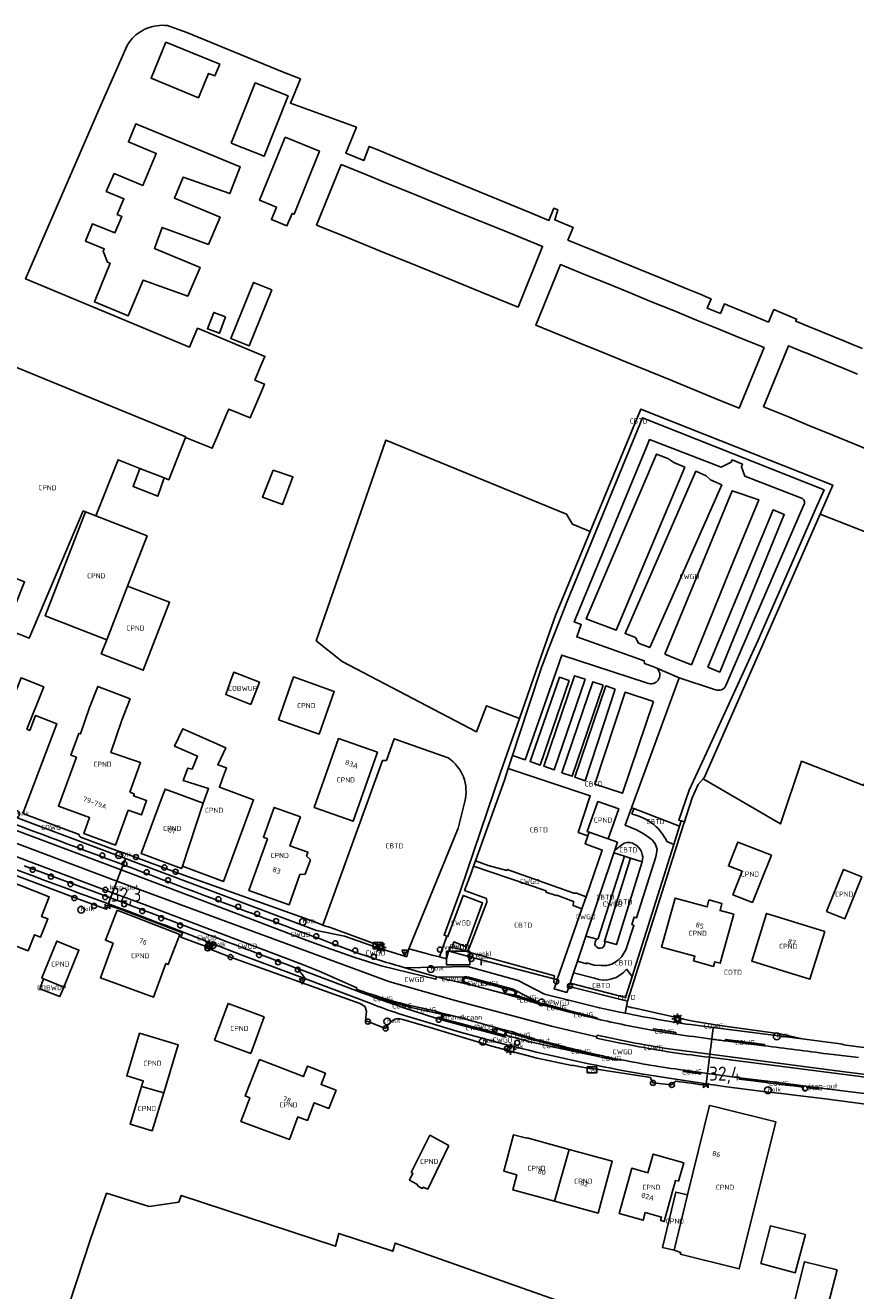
# Model space of a CAD drawing. Header units: metres. Extents: x 159597 to 163409, y 443622 to 446014.
# Tile 54 of 68: x 162499 to 162648, y 443943 to 444169. Entities that reach past the tile are written whole.
import ezdxf
from ezdxf.enums import TextEntityAlignment as Align

# ---------------------------------------------------------------- set-up
doc = ezdxf.new("R2010")
doc.units = ezdxf.units.M
doc.header["$LTSCALE"] = 4
doc.layers.get('0').update_dxf_attribs({"linetype": 'CONTINUOUS'})
for name, color, linetype in [('CBTD', 7, 'CONTINUOUS'), ('COBWUP', 7, 'CONTINUOUS'), ('COTD', 7, 'CONTINUOUS'), ('COWG', 7, 'CONTINUOUS'), ('CPND', 7, 'CONTINUOUS'), ('CWGD', 7, 'CONTINUOUS'), ('CWGI', 7, 'CONTINUOUS'), ('G_BTD', 3, 'CONTINUOUS'), ('G_OBWUP', 10, 'ByLayer'), ('G_OTD', 32, 'CONTINUOUS'), ('G_OWG', 6, 'CONTINUOUS'), ('G_PND', 1, 'CONTINUOUS'), ('G_WGD', 7, 'CONTINUOUS'), ('G_WGI', 1, 'CONTINUOUS'), ('LSHD', 3, 'CONTINUOUS'), ('NAR', 7, 'CONTINUOUS'), ('PPALHM', 10, 'CONTINUOUS')]:
    doc.layers.add(name, color=color, linetype=linetype)
for name, color, linetype, true_color in [('PBAK', 7, 'CONTINUOUS', 0xbd2877), ('PBRD', 7, 'CONTINUOUS', 0xbd2877), ('PKST', 7, 'CONTINUOUS', 0xbd2877), ('PPAL', 7, 'CONTINUOUS', 0xbd2877), ('PPUT', 7, 'CONTINUOUS', 0xbd2877), ('PSTM', 7, 'CONTINUOUS', 0xde7233)]:
    doc.layers.add(name, color=color, linetype=linetype, true_color=true_color)
doc.styles.add('ISO', font='ISO')
doc.styles.get("Standard").update_dxf_attribs({"font": 'ISO'})

# ---------------------------------------------------------------- blocks, each defined once
blk = doc.blocks.new('lichtmast')
at = {"color": 0}
for p, q in [((-0.6, 0), (-1, 0)), ((-0.71, 0.71), (-0.42, 0.42)), ((0, 0.6), (0, 1)), ((0.42, 0.42), (0.71, 0.71)), ((0.6, 0), (1, 0)), ((-0.42, -0.42), (-0.71, -0.71)), ((0, -0.6), (0, -1)), ((0.42, -0.42), (0.71, -0.71))]:
    blk.add_line(p, q, dxfattribs=at)
blk.add_circle((0, 0), 0.6, dxfattribs=at)
blk = doc.blocks.new('verkeersbord')
at = {"color": 0}
for p, q in [((0.5, 0.32), (-0.5, 0.32)), ((-0.5, 0.32), (0, -0.6)), ((0, -0.6), (0.5, 0.32))]:
    blk.add_line(p, q, dxfattribs=at)
blk = doc.blocks.new('verkeersteller')
at = {"color": 0}
blk.add_circle((0, 0), 0.45, dxfattribs=at)
blk = doc.blocks.new('strooikist')
at = {"color": 0}
blk.add_circle((0, 0), 0.45, dxfattribs=at)
at = {"color": 0, "style": 'ISO'}
blk.add_attdef('STROOIKIST', (0.7, 0), '', height=0.9, dxfattribs=at)
blk = doc.blocks.new('abri')
at = {"color": 0}
for p, q in [((-2.1, 1.2), (2.1, 1.2)), ((-2.1, -1.2), (-2.1, 1.2)), ((2.1, 1.2), (2.1, -1.2)), ((2.1, -1.2), (-2.1, -1.2))]:
    blk.add_line(p, q, dxfattribs=at)
at = {"color": 0, "linetype": 'Continuous', "style": 'ISO', "flags": 2}
blk.add_attdef('ABRI', text='', height=0.8, dxfattribs=at).set_placement((0, 0), align=Align.MIDDLE_CENTER)
blk = doc.blocks.new('verkeersbord-pl')
at = {"linetype": 'Continuous'}
blk.add_circle((0, 0), 0.03, dxfattribs=at)
blk = doc.blocks.new('verklikker')
at = {"color": 0}
blk.add_circle((0, 0), 0.45, dxfattribs=at)
at = {"color": 0, "style": 'ISO'}
blk.add_attdef('VERKLIKKER', (0.7, 0), '', height=0.9, dxfattribs=at)
blk = doc.blocks.new('klok')
at = {"color": 0}
blk.add_circle((0, 0), 0.45, dxfattribs=at)
at = {"style": 'ISO'}
blk.add_attdef('KLOK', (0.7, 0), '', height=0.9, dxfattribs=at)
blk = doc.blocks.new('kolk')
at = {"color": 0}
blk.add_circle((0, 0), 0.6, dxfattribs=at)
at = {"color": 0, "linetype": 'Continuous', "style": 'ISO'}
blk.add_attdef('KOLK', (-0.04, -0.26), '', height=0.8, dxfattribs=at)
blk = doc.blocks.new('haltepaal')
at = {"linetype": 'ByBlock', "lineweight": -2}
h = blk.add_hatch(color=0, dxfattribs=at)
h.dxf.hatch_style = 1
h.paths.add_polyline_path([(0.15, 0.45), (0.45, 0.45), (0.45, 0.8), (-0.15, 0.8), (-0.15, -0.1), (0, -0.1, -0.414214), (-0.1, 0, -1), (0.1, 0, -0.414214), (0, -0.1), (0.15, -0.1)])
h.paths.add_polyline_path([(0.15, 0.5), (0.15, 0.75), (0.4, 0.75), (0.4, 0.5)], flags=16)
at = {"linetype": 'ByBlock', "lineweight": -2, "true_color": 0x681648}
h = blk.add_hatch(color=219, dxfattribs=at)
h.dxf.hatch_style = 1
h.paths.add_polyline_path([(0.1, 0, 1), (-0.1, 0, 1)])
at = {"color": 0, "linetype": 'ByBlock', "lineweight": -2}
blk.add_attdef('HALTEPAAL', (0.5, 0.35), '', height=0.5, dxfattribs=at)
blk = doc.blocks.new('brandkraan')
at = {"color": 0}
blk.add_circle((0, 0), 0.45, dxfattribs=at)
at = {"color": 0, "style": 'ISO'}
blk.add_attdef('BRANDKRAAN', (0.7, 0), '', height=0.9, dxfattribs=at)
blk = doc.blocks.new('schk-cai')
at = {"color": 0}
for p, q in [((0.86, 0.56), (-0.86, 0.56)), ((-0.86, 0.56), (-0.86, -0.56)), ((0.86, -0.56), (0.86, 0.56)), ((-0.86, -0.56), (0.86, -0.56))]:
    blk.add_line(p, q, dxfattribs=at)
at = {"color": 0, "linetype": 'Continuous', "style": 'ISO'}
blk.add_attdef('CAI', text='', height=0.8, dxfattribs=at).set_placement((-0.02, -0.03), align=Align.MIDDLE_CENTER)
blk = doc.blocks.new('kilometerpaal')
at = {"color": 0}
for p, q in [((-0.44, 0.44), (0.44, -0.44)), ((-0.44, -0.44), (-0.44, 0.44)), ((0.44, 0.44), (-0.44, -0.44)), ((0.44, -0.44), (0.44, 0.44))]:
    blk.add_line(p, q, dxfattribs=at)
at = {"color": 0, "style": 'ISO'}
blk.add_attdef('KILOMETERPAAL', (0.59, 0.87), '', height=2.5, dxfattribs=at)

msp = doc.modelspace()

# ---------------------------------------------------------------- linework, layer by layer
at = {"layer": 'G_BTD', "linetype": 'Continuous', "transparency": 33554687}
for points in [[(162586.342, 444038.473), (162589.204, 444047.147), (162591.557, 444054.36), (162591.654, 444054.656), (162592.705, 444057.333), (162593.122, 444058.396), (162596.17, 444066.157), (162607.757, 444094.401), (162609.555, 444098.783), (162641.981, 444085.895), (162640.461, 444082.432), (162637.368, 444075.382), (162630.146, 444058.924), (162620.994, 444038.927), (162617.908, 444032.261), (162616.024, 444026.906), (162616.434, 444026.77)], [(162641.298, 444081.575), (162620.627, 444034.615), (162620.351, 444034.278)], [(162600.179, 444078.443), (162593.994, 444063.479), (162591.437, 444056.199), (162587.561, 444045.087)], [(162610.692, 444051.295), (162610.24, 444051.443), (162595.149, 444056.373), (162595.117, 444056.384), (162594.101, 444053.472), (162588.591, 444037.687), (162586.342, 444038.473)], [(162596.424, 444051.865), (162591.289, 444036.743), (162589.456, 444037.384), (162594.691, 444052.427), (162596.424, 444051.865)], [(162599.292, 444052.09), (162593.785, 444035.869), (162591.893, 444036.531), (162597.386, 444052.71), (162599.292, 444052.09)], [(162616.082, 444052.347), (162607.579, 444029.131)], [(162602.533, 444051.036), (162597.001, 444034.744), (162595.16, 444035.388), (162600.678, 444051.639), (162602.533, 444051.036)], [(162604.688, 444050.335), (162599.277, 444033.948), (162597.434, 444034.592), (162602.969, 444050.894), (162604.688, 444050.335)], [(162611.502, 444048.088), (162605.944, 444031.717), (162601.02, 444033.364), (162606.434, 444049.759), (162611.502, 444048.088)], [(162586.342, 444038.473), (162585.563, 444036.112)], [(162579.705, 444019.633), (162584.884, 444034.053), (162585.563, 444036.112)], [(162599.762, 444024.1), (162598.076, 444024.722), (162600.198, 444031.231), (162585.563, 444036.112)], [(162597.928, 444001.735), (162599.526, 444001.264), (162599.542, 444001.404), (162600.915, 444000.983), (162602.148, 444000.92), (162603.177, 444000.952), (162604.067, 444001.201), (162605.19, 444001.92), (162605.877, 444002.575), (162606.564, 444003.746), (162608.013, 444008.117), (162607.639, 444008.258), (162608.044, 444009.584), (162608.497, 444009.444), (162611.932, 444020.364), (162612.135, 444021.644), (162611.869, 444022.565), (162611.323, 444023.314), (162610.387, 444024.048), (162609.529, 444024.61), (162608.452, 444025.172), (162606.429, 444025.991), (162607.579, 444029.131)], [(162607.579, 444029.131), (162608.003, 444028.975)], [(162608.003, 444028.975), (162607.628, 444027.992)], [(162616.134, 444025.815), (162608.003, 444028.975)], [(162616.134, 444025.815), (162615.112, 444022.567)], [(162616.434, 444026.77), (162616.134, 444025.815)], [(162617.02, 444026.613), (162616.434, 444026.77)], [(162604.581, 444021.567), (162606.291, 444022.808)], [(162615.112, 444022.567), (162607.697, 443998.987)], [(162613.901, 444023.09), (162615.112, 444022.567)], [(162604.419, 444021.083), (162606.354, 444020.456)], [(162609.475, 444019.444), (162607.405, 444020.115)], [(162593.697, 443998.588), (162593.811, 443999.078), (162578.253, 444003.387), (162578.271, 444003.511), (162578.552, 444004.057), (162581.704, 444012.284), (162581.657, 444012.893), (162577.756, 444014.36), (162578.913, 444017.428), (162579.37, 444018.7)], [(162609.428, 444019.295), (162604.896, 444004.672), (162602.741, 444005.28)], [(162599.431, 444006.213), (162601.431, 444005.649)], [(162606.665, 444000.294), (162607.697, 443998.987)], [(162596.602, 443997.781), (162606.522, 443995.25), (162607.697, 443998.987)], [(162597.232, 443999.659), (162600.969, 443998.655)]]:
    msp.add_lwpolyline(points, dxfattribs=at)
for points in [[(162612.087, 444054.074, -0.7811043), (162610.692, 444051.295)], [(162607.628, 444027.992, -0.1115827), (162611.576, 444026.119)], [(162611.576, 444026.119, -0.1043813), (162613.901, 444023.09)], [(162606.291, 444022.808, -0.2560508), (162608.195, 444022.574)], [(162608.195, 444022.574, -0.3439911), (162609.475, 444019.444)], [(162609.475, 444019.444, -0.0118836), (162609.428, 444019.295)], [(162600.969, 443998.655, 0.3265575), (162606.665, 444000.294)]]:
    msp.add_lwpolyline(points, format="xyb", dxfattribs=at)
at = {"layer": 'G_OBWUP', "transparency": 33554687}
for points in [[(162539.545, 444047.584), (162541.151, 444051.566), (162536.524, 444053.338), (162535.948, 444051.751), (162535.081, 444049.364), (162539.545, 444047.584)], [(162502.551, 443998.578), (162501.864, 443996.773)], [(162501.864, 443996.773), (162505.471, 443995.4), (162506.166, 443997.097)]]:
    msp.add_lwpolyline(points, dxfattribs=at)
at = {"layer": 'G_OTD', "linetype": 'Continuous', "transparency": 33554687}
for points in [[(162520.934, 444168.316, 0.1226307), (162518.111, 444166.206)], [(162524.702, 444168.828, 0.1321773), (162520.934, 444168.316)], [(162577.792, 444030.246, 0.3186578), (162574.812, 444038.039)]]:
    msp.add_lwpolyline(points, format="xyb", dxfattribs=at)
for points in [[(162648.827, 444111.166), (162647.067, 444111.887), (162645.516, 444112.523), (162641.715, 444114.08), (162640.871, 444114.426), (162639.797, 444114.866), (162636.924, 444116.044), (162637.074, 444116.411), (162632.975, 444118.115), (162632.057, 444115.869), (162628.667, 444117.262), (162624.738, 444118.876), (162624.177, 444119.107), (162623.45, 444117.422), (162621.106, 444118.346), (162621.8, 444120.01), (162620.929, 444120.393), (162620.126, 444120.745), (162617.784, 444121.684), (162616.742, 444122.112), (162612.883, 444123.696), (162608.758, 444125.389), (162604.83, 444127.002), (162600.901, 444128.615), (162596.224, 444130.535), (162597.139, 444132.776), (162593.861, 444134.116), (162594.406, 444135.924), (162593.716, 444136.209), (162592.828, 444134.048), (162589.72, 444135.326), (162585.776, 444136.948), (162581.736, 444138.609), (162577.797, 444140.228), (162573.753, 444141.89), (162573.017, 444142.193), (162571.114, 444142.975), (162569.981, 444143.441), (162565.971, 444145.09), (162561.945, 444146.745), (162560.711, 444147.252), (162559.748, 444144.732), (162556.551, 444146.042), (162558.446, 444150.702), (162546.651, 444154.979), (162548.421, 444159.321), (162545.239, 444160.597), (162528.131, 444167.589), (162525.824, 444168.453), (162524.702, 444168.828)], [(162518.111, 444166.206), (162517.773, 444165.76), (162517.471, 444165.289), (162512.757, 444154.636), (162507.742, 444142.967), (162499.299, 444123.613), (162527.913, 444111.7), (162528.63, 444111.401), (162529.42, 444113.255), (162530.069, 444114.776), (162542.09, 444109.748), (162541.446, 444108.226), (162540.301, 444105.518), (162542.004, 444104.805), (162541.218, 444102.928), (162539.467, 444098.749), (162535.616, 444100.336), (162535.28, 444099.533), (162533.445, 444095.152), (162532.68, 444093.325), (162527.906, 444095.288)], [(162534.01, 444161.935), (162533.153, 444159.841), (162532.037, 444160.298), (162530.253, 444155.94), (162521.749, 444159.422), (162524.39, 444165.873), (162534.01, 444161.935)], [(162536.084, 444147.806), (162540.354, 444158.597), (162546.214, 444156.278), (162541.944, 444145.487), (162536.084, 444147.806)], [(162532.028, 444129.758), (162523.729, 444132.799), (162522.344, 444129.045), (162530.519, 444125.641), (162528.31, 444120.5), (162520.318, 444123.353), (162517.664, 444116.987), (162511.656, 444119.492), (162512.793, 444122.274), (162512.758, 444122.298), (162514.443, 444126.392), (162513.998, 444126.581), (162513.187, 444128.53), (162513.345, 444128.968), (162510.063, 444130.319), (162511.292, 444133.444), (162515.283, 444131.79), (162516.527, 444134.737), (162515.696, 444135.088), (162516.887, 444137.912), (162513.738, 444139.207), (162515.16, 444142.408), (162520.287, 444140.281), (162522.671, 444146.019), (162517.695, 444148.065), (162519.017, 444151.28), (162537.683, 444143.605), (162535.824, 444138.818), (162527.463, 444141.78), (162525.943, 444137.986), (162534.079, 444134.63), (162532.028, 444129.758)], [(162545.679, 444148.911), (162551.838, 444146.425), (162547.286, 444135.145), (162546.932, 444135.288), (162546.028, 444133.064), (162543.244, 444134.195), (162544.146, 444136.413), (162541.126, 444137.632), (162545.679, 444148.911)], [(162551.327, 444133.2), (162555.72, 444144), (162560.103, 444142.217), (162564.135, 444140.577), (162568.152, 444138.943), (162571.929, 444137.407), (162575.979, 444135.759), (162579.924, 444134.155), (162583.97, 444132.509), (162587.921, 444130.902), (162591.704, 444129.363), (162587.311, 444118.563), (162583.498, 444120.114), (162579.579, 444121.708), (162575.517, 444123.36), (162571.593, 444124.957), (162567.531, 444126.609), (162563.746, 444128.148), (162559.708, 444129.791), (162555.668, 444131.434), (162551.327, 444133.2)], [(162607.036, 444121.193), (162611.148, 444119.515), (162615.051, 444117.921), (162619.208, 444116.224), (162623.037, 444114.661), (162626.955, 444113.062), (162631.249, 444111.309), (162626.837, 444100.502), (162622.549, 444102.252), (162618.668, 444103.837), (162614.755, 444105.434), (162610.681, 444107.097), (162606.673, 444108.733), (162602.625, 444110.386), (162598.669, 444112.001), (162594.705, 444113.619), (162590.477, 444115.345), (162594.889, 444126.152), (162599.169, 444124.405), (162603.104, 444122.799), (162607.036, 444121.193)], [(162543.315, 444121.623), (162539.287, 444111.639), (162536, 444112.965), (162540.028, 444122.949), (162543.315, 444121.623)], [(162535.072, 444116.792), (162533.963, 444113.882), (162531.83, 444114.695), (162532.939, 444117.605), (162535.072, 444116.792)], [(162651.437, 444092.43), (162647.446, 444094.066), (162643.543, 444095.667), (162639.266, 444097.421), (162635.594, 444098.927), (162631.175, 444100.739), (162635.645, 444111.639), (162638.053, 444110.651), (162639.205, 444110.179), (162640.006, 444109.85), (162643.771, 444108.306), (162645.413, 444107.633), (162647.137, 444106.926), (162647.946, 444106.594)], [(162600.179, 444078.443), (162609.225, 444100.326), (162643.569, 444086.735), (162641.298, 444081.575)], [(162600.179, 444078.443), (162597.045, 444079.772), (162595.987, 444081.541), (162563.681, 444094.784), (162551.25, 444058.943), (162555.892, 444055.255), (162579.893, 444042.702), (162581.668, 444047.346), (162587.561, 444045.087)], [(162524.099, 444088.035), (162522.936, 444084.773), (162518.539, 444086.482), (162519.752, 444089.752)], [(162543.58, 444089.438), (162547.084, 444088.233), (162545.207, 444083.281), (162541.669, 444084.594), (162543.58, 444089.438)], [(162641.298, 444081.575), (162664.782, 444072.323), (162667.279, 444078.426), (162670.817, 444077.037), (162697.845, 444059.933), (162693.089, 444045.652)], [(162574.572, 444006.18), (162574.1, 444006.343), (162577.018, 444014.351), (162584.183, 444035.402), (162587.561, 444045.087)], [(162663.39, 444024.757), (162668.453, 444039.575), (162658.63, 444042.953), (162656.356, 444036.338), (162650.737, 444037.699), (162649.06, 444033.112), (162637.951, 444037.437), (162634.18, 444026.227), (162620.351, 444034.278)], [(162552.411, 444008.158), (162563.097, 444037.575), (162563.807, 444037.575), (162565.2, 444041.454), (162574.812, 444038.039)], [(162620.351, 444034.278), (162619.507, 444033.249), (162618.388, 444030.873), (162617.35, 444027.567), (162617.02, 444026.613)], [(162567.799, 444003.953), (162576.608, 444025.486), (162577.792, 444030.246)], [(162616.859, 444026.146), (162606.889, 443994.591)], [(162617.02, 444026.613), (162616.859, 444026.146)], [(162500.607, 443920.659), (162510.922, 443952.046), (162513.799, 443960.275), (162521.399, 443957.927), (162526.713, 443958.672), (162527.131, 443959.872), (162554.693, 443950.812), (162555.266, 443953.092), (162564.936, 443949.902), (162565.367, 443951.366), (162605.152, 443937.32)], [(162638.662, 443952.89), (162636.828, 443946.061), (162630.682, 443947.737), (162632.433, 443954.421), (162638.662, 443952.89)], [(162636.468, 443939.983), (162638.506, 443948.023), (162644.291, 443946.556), (162642.257, 443938.533), (162636.468, 443939.983)]]:
    msp.add_lwpolyline(points, dxfattribs=at)
at = {"layer": 'G_OWG', "linetype": 'Continuous', "transparency": 33554687}
for points in [[(162498.831, 444028.075), (162508.921, 444024.339)], [(162552.411, 444008.158), (162550.83, 444008.787), (162526.105, 444017.611), (162518.925, 444020.276), (162516.799, 444021.05), (162516.102, 444021.307), (162515.371, 444021.563), (162509.118, 444023.896)], [(162494.58, 444018.164), (162508.222, 444013.041), (162511.789, 444011.717), (162513.777, 444011.001), (162514.014, 444011.723), (162516.101, 444011.049), (162527.347, 444006.775), (162527.04, 444006.035), (162531.886, 444004.209)], [(162561.929, 444004.198), (162562.017, 444004.683), (162553.794, 444007.731), (162552.52, 444008.115), (162552.411, 444008.158)], [(162531.886, 444004.209), (162531.809, 444004.015), (162535.946, 444002.441)], [(162535.946, 444002.441), (162559.243, 443994.126), (162559.993, 443993.539), (162560.241, 443992.748), (162560.083, 443991.06), (162560.489, 443990.931), (162563.656, 443989.718), (162563.864, 443990.059), (162564.105, 443990.378), (162564.377, 443990.671), (162564.677, 443990.936), (162565.001, 443991.169), (162565.347, 443991.369), (162565.622, 443991.405), (162565.899, 443991.415), (162566.038, 443991.411), (162566.176, 443991.4), (162566.45, 443991.359), (162566.719, 443991.293), (162571.594, 443989.847), (162582.633, 443986.56), (162590.714, 443984.384)], [(162586.877, 443995.348), (162586.967, 443995.571), (162590.782, 443994.383), (162591.244, 443994.243)], [(162567.929, 443993.532), (162568.023, 443993.786)], [(162573.795, 443992.179), (162567.929, 443993.532)], [(162591.751, 443994.141), (162591.702, 443993.913)], [(162606.66, 443993.669), (162607.528, 443993.472), (162608.453, 443993.262), (162610.334, 443992.835), (162618.24, 443991.058), (162622.933, 443990.294), (162634.144, 443988.734), (162638.084, 443987.819)], [(162596.514, 443992.593), (162596.585, 443992.857)], [(162585.371, 443989.349), (162585.349, 443989.065), (162587.281, 443988.486), (162590.136, 443987.637)], [(162590.136, 443987.637), (162590.271, 443987.6)], [(162590.271, 443987.6), (162594.151, 443986.581)], [(162594.151, 443986.581), (162594.196, 443986.81)], [(162594.151, 443986.581), (162596.835, 443985.876), (162601.904, 443984.672), (162601.897, 443984.61)], [(162590.714, 443984.384), (162596.936, 443983.08), (162596.963, 443983.17)], [(162602.994, 443984.657), (162602.947, 443984.414)], [(162621.503, 443984.551), (162621.571, 443985.083)], [(162596.963, 443983.17), (162600.337, 443982.508), (162600.443, 443982.56), (162600.901, 443982.504), (162610.231, 443981.052), (162610.968, 443980.951), (162611.047, 443980.778), (162611.414, 443979.972), (162614.709, 443979.609), (162614.73, 443979.607), (162615.513, 443980.264)], [(162621.077, 443979.519), (162621.141, 443979.776)]]:
    msp.add_lwpolyline(points, dxfattribs=at)
for points in [[(162509.118, 444023.896, -0.3130894), (162508.921, 444024.339)], [(162567.929, 443993.532, -0.0175872), (162559.244, 443996.139)], [(162615.513, 443980.264, -0.0059211), (162621.077, 443979.519)]]:
    msp.add_lwpolyline(points, format="xyb", dxfattribs=at)
at = {"layer": 'G_PND', "linetype": 'Continuous', "transparency": 33554687}
for points in [[(162493.198, 444109.629), (162517.074, 444099.846), (162527.943, 444095.381), (162527.906, 444095.288)], [(162527.906, 444095.288), (162524.896, 444087.721), (162524.099, 444088.035)], [(162519.752, 444089.752), (162515.871, 444091.285), (162511.902, 444081.258)], [(162524.099, 444088.035), (162519.752, 444089.752)], [(162497.678, 444070.061), (162499.16, 444069.458), (162495.808, 444061.062), (162499.998, 444059.39), (162503.5, 444067.694), (162509.597, 444082.153), (162510.057, 444081.974)], [(162513.841, 444059.147), (162502.854, 444063.41), (162510.057, 444081.974)], [(162511.902, 444081.258), (162510.057, 444081.974)], [(162511.902, 444081.258), (162521.044, 444077.711), (162517.56, 444068.731)], [(162517.56, 444068.731), (162525.065, 444065.818), (162520.362, 444053.699), (162512.857, 444056.611), (162513.841, 444059.147)], [(162517.56, 444068.731), (162513.841, 444059.147)], [(162498.831, 444028.075), (162504.923, 444044.139), (162501.088, 444045.593), (162500.083, 444042.942), (162499.559, 444043.141), (162502.591, 444050.713), (162498.539, 444052.341), (162495.518, 444044.672), (162490.29, 444031.4)], [(162544.507, 444044.85), (162551.759, 444042.28), (162554.463, 444049.91), (162547.21, 444052.48), (162544.507, 444044.85)], [(162517.943, 444031.901), (162519.836, 444037.204), (162514.572, 444038.974), (162516.526, 444044.781), (162517.999, 444048.574), (162512.236, 444050.812), (162510.763, 444047.019), (162509.118, 444042.307), (162508.839, 444042.39), (162507.421, 444038.5), (162508.41, 444038.136), (162505.205, 444029.42), (162510.76, 444027.378), (162509.72, 444024.547), (162515.393, 444022.463), (162517.676, 444028.67), (162520.07, 444027.848), (162520.955, 444030.425), (162518.617, 444031.228), (162518.755, 444031.602), (162517.943, 444031.901)], [(162527.362, 444018.679), (162534.672, 444015.979), (162540.051, 444030.539), (162533.947, 444032.794), (162534.515, 444034.332), (162535.227, 444036.259), (162533.697, 444036.784), (162535.088, 444039.815), (162527.424, 444043.23), (162525.961, 444040.104), (162530.023, 444038.32), (162529.078, 444036.011), (162528.29, 444036.202), (162527.49, 444033.972), (162532.028, 444032.547), (162531.069, 444029.949)], [(162562.175, 444039.048), (162557.833, 444026.717), (162550.904, 444029.157), (162555.246, 444041.488), (162562.175, 444039.048)], [(162531.069, 444029.949), (162526.709, 444031.548), (162524.247, 444032.451), (162523.562, 444030.598), (162519.986, 444020.925), (162527.206, 444018.256), (162527.362, 444018.679)], [(162527.362, 444018.679), (162531.069, 444029.949)], [(162548.417, 444027.491), (162546.563, 444022.328), (162549.781, 444021.172), (162549.524, 444020.458), (162550.207, 444019.817), (162549.28, 444017.238), (162548.349, 444017.188), (162546.408, 444011.787), (162539.239, 444014.363), (162542.55, 444023.582), (162541.81, 444023.848), (162543.723, 444029.176), (162548.417, 444027.491)], [(162603.398, 444023.565), (162605.299, 444028.951), (162601.584, 444030.262), (162599.683, 444024.876), (162599.989, 444024.768)], [(162632.572, 444020.684), (162626.565, 444022.983), (162624.904, 444018.748), (162627.34, 444017.797), (162625.662, 444013.586), (162629.188, 444012.217), (162630.725, 444016.061)], [(162632.572, 444020.684), (162630.725, 444016.061)], [(162642.397, 444010.601), (162645.672, 444009.271), (162648.723, 444016.783), (162645.447, 444018.111), (162642.397, 444010.601)], [(162496.266, 444004.952), (162494.995, 444001.709), (162490.811, 444003.349), (162491.2, 444004.34), (162495.867, 444016.245), (162503.573, 444013.222), (162502.203, 444009.727), (162503.334, 444009.277), (162502.015, 444006.011), (162500.918, 444006.447), (162499.79, 444003.571), (162496.266, 444004.952)], [(162621.387, 444012.668), (162621.105, 444011.396), (162615.364, 444012.981), (162612.951, 444004.244), (162618.898, 444002.602), (162618.664, 444001.754), (162622.211, 444000.774), (162622.446, 444001.622), (162623.432, 444001.35), (162625.845, 444010.087), (162623.394, 444010.764), (162623.72, 444011.996), (162621.387, 444012.668)], [(162515.685, 444010.836), (162526.897, 444006.507), (162524.814, 444001.115), (162524.38, 444001.283), (162522.187, 443995.272), (162512.697, 443998.735), (162514.959, 444004.933), (162513.607, 444005.455), (162515.685, 444010.836)], [(162642.098, 444007.047), (162631.682, 444010.257), (162629.047, 444001.706), (162634.583, 444000), (162639.463, 443998.496), (162642.098, 444007.047)], [(162502.551, 443998.578), (162502.213, 443998.717), (162504.913, 444005.306), (162508.866, 444003.686), (162506.166, 443997.097)], [(162502.551, 443998.578), (162506.166, 443997.097)], [(162541.971, 443991.798), (162535.511, 443994.174), (162533.091, 443987.594), (162539.563, 443985.252), (162541.971, 443991.798)], [(162520.064, 443979.362), (162520.353, 443980.322), (162517.394, 443981.214), (162519.695, 443988.85), (162522.654, 443987.958), (162526.602, 443986.786), (162524.009, 443978.217)], [(162541.128, 443984.184), (162548.974, 443981.116), (162549.696, 443982.963), (162552.893, 443981.713), (162552.113, 443979.718), (162554.792, 443978.671), (162553.519, 443975.414), (162550.917, 443976.431), (162549.685, 443973.28), (162547.988, 443973.907), (162546.5, 443969.874), (162537.806, 443973.083), (162538.477, 443974.901), (162539.368, 443977.315), (162538.541, 443977.642), (162541.128, 443984.184)], [(162520.064, 443979.362), (162518.023, 443972.59), (162521.959, 443971.442), (162524.009, 443978.217)], [(162520.064, 443979.362), (162524.009, 443978.217)], [(162615.194, 443950.081), (162616.378, 443949.703), (162616.299, 443949.385), (162626.826, 443946.761), (162633.364, 443972.996), (162622.837, 443975.621), (162621.5, 443975.954), (162617.553, 443959.98)], [(162574.957, 443968.774), (162571.58, 443970.636), (162568.219, 443963.981), (162568.494, 443963.847), (162567.921, 443962.594), (162569.251, 443961.892), (162569.536, 443961.487), (162570.187, 443961.119), (162570.387, 443961.336), (162571.17, 443960.975), (162574.155, 443967.18), (162574.957, 443968.774)], [(162593.809, 443958.843), (162586.349, 443960.873), (162587.082, 443963.567), (162584.744, 443964.203), (162586.516, 443970.721), (162588.881, 443970.078), (162588.909, 443970.181), (162596.461, 443968.094)], [(162593.809, 443958.843), (162596.461, 443968.094)], [(162593.809, 443958.843), (162601.614, 443956.719), (162604.132, 443965.974), (162596.461, 443968.094)], [(162615.999, 443962.415), (162615.445, 443962.569), (162613.395, 443955.204), (162612.774, 443955.377), (162612.946, 443955.997), (162610.036, 443956.81), (162609.655, 443955.447), (162605.372, 443956.644), (162607.63, 443964.732), (162610.517, 443963.93), (162611.433, 443967.219), (162614.607, 443966.337), (162616.91, 443965.697), (162615.999, 443962.415)], [(162615.194, 443950.081), (162613.11, 443950.577), (162615.469, 443960.477), (162617.553, 443959.98)], [(162615.194, 443950.081), (162617.553, 443959.98)]]:
    msp.add_lwpolyline(points, dxfattribs=at)
at = {"layer": 'G_WGD', "linetype": 'Continuous', "transparency": 33554687}
for points in [[(162637.943, 444084.423), (162627.798, 444088.341), (162627.223, 444090.02), (162627.394, 444090.504), (162625.537, 444091.253), (162625.366, 444090.847), (162623.591, 444089.966), (162610.814, 444094.902), (162610.189, 444093.389), (162597.345, 444062.319), (162598.607, 444061.835), (162597.796, 444059.649), (162609.843, 444055.387), (162609.889, 444054.888), (162611.206, 444054.4), (162612.087, 444054.074)], [(162617.088, 444089.94), (162604.844, 444060.835), (162602.787, 444061.624), (162601.52, 444062.11), (162599.476, 444062.895), (162612.048, 444092.306), (162614.088, 444091.488), (162615.11, 444090.777), (162617.088, 444089.94)], [(162623.731, 444086.789), (162610.84, 444057.728), (162608.833, 444058.516), (162608.281, 444059.515), (162606.425, 444060.228), (162619.053, 444089.235), (162620.926, 444088.419)], [(162623.731, 444086.789), (162621.688, 444087.709), (162620.926, 444088.419)], [(162613.545, 444056.534), (162620.738, 444074.023), (162625.567, 444085.763), (162630.295, 444084.139), (162625.399, 444072.135), (162618.273, 444054.661), (162616.327, 444055.432), (162615.529, 444055.749), (162613.545, 444056.534)], [(162621.19, 444054.256), (162632.897, 444082.364), (162634.853, 444081.51), (162623.331, 444053.358), (162621.19, 444054.256)], [(162624.446, 444050.943), (162635.352, 444076.219), (162638.38, 444083.236)], [(162612.087, 444054.074), (162616.082, 444052.347)], [(162616.082, 444052.347), (162622.562, 444050.21)], [(162517.165, 444020.073), (162501.619, 444025.868), (162470.895, 444037.464), (162445.741, 444046.992), (162446.168, 444048.021)], [(162447.659, 444041.609), (162515.644, 444015.992)], [(162473.51, 444034.127), (162516.403, 444018.029)], [(162471.754, 444030.14), (162514.885, 444013.956)], [(162599.989, 444024.768), (162599.762, 444024.1)], [(162603.398, 444023.565), (162599.989, 444024.768)], [(162599.456, 444013.231), (162602.35, 444021.574), (162599.286, 444022.701), (162599.762, 444024.1)], [(162604.581, 444021.567), (162605.049, 444022.963), (162603.398, 444023.565)], [(162517.165, 444020.073), (162516.748, 444018.954)], [(162517.165, 444020.073), (162518.573, 444019.548), (162551.332, 444007.194), (162556.329, 444006.163), (162561.929, 444004.198)], [(162599.431, 444006.213), (162604.419, 444021.083)], [(162601.431, 444005.649), (162601.61, 444005.763), (162606.354, 444020.456)], [(162602.741, 444005.28), (162607.405, 444020.115)], [(162604.581, 444021.567), (162604.419, 444021.083)], [(162607.405, 444020.115), (162606.354, 444020.456)], [(162515.644, 444015.992), (162516.403, 444018.029)], [(162516.748, 444018.954), (162516.403, 444018.029)], [(162516.403, 444018.029), (162536.561, 444010.432)], [(162516.748, 444018.954), (162518.132, 444018.437)], [(162579.705, 444019.633), (162579.37, 444018.7)], [(162579.37, 444018.7), (162592.313, 444014.292), (162592.298, 444014.057), (162594.123, 444013.433), (162594.233, 444013.48), (162597.244, 444012.387), (162597.135, 444011.653), (162598.708, 444011.076)], [(162579.705, 444019.633), (162581.952, 444018.819), (162585.322, 444017.929), (162585.338, 444018.069), (162597.276, 444013.854), (162597.728, 444013.854), (162599.456, 444013.231)], [(162514.885, 444013.956), (162515.644, 444015.992)], [(162515.644, 444015.992), (162564.241, 443998.1), (162576.048, 443994.722), (162593.5, 443990.059), (162601.385, 443988.231)], [(162514.533, 444013.013), (162514.885, 444013.956)], [(162514.885, 444013.956), (162520.693, 444011.789)], [(162578.122, 444004.263), (162580.946, 444012.162), (162577.48, 444013.455), (162574.79, 444006.101), (162574.572, 444006.18)], [(162514.136, 444011.948), (162514.533, 444013.013)], [(162516.146, 444011.204), (162514.136, 444011.948)], [(162520.693, 444011.789), (162548.777, 444001.112), (162551.757, 443999.95), (162558.5, 443996.931), (162558.446, 443996.714)], [(162594.32, 443998.425), (162598.708, 444011.076)], [(162598.708, 444011.076), (162599.456, 444013.231)], [(162536.561, 444010.432), (162549.627, 444005.423), (162553.083, 444004.135)], [(162573.261, 444002.483), (162574.572, 444006.18)], [(162575.527, 444004.151), (162575.834, 444005.145), (162578.122, 444004.263)], [(162575.527, 444004.151), (162577.891, 444003.645), (162578.122, 444004.263)], [(162597.928, 444001.735), (162599.431, 444006.213)], [(162549.311, 443998.545), (162538.17, 444002.721)], [(162553.083, 444004.135), (162557.963, 444002.441), (162562.885, 444000.875)], [(162567.799, 444003.953), (162567.421, 444002.501), (162561.929, 444004.198)], [(162573.261, 444002.483), (162571.978, 444002.785), (162570.693, 444003.155), (162567.799, 444003.953)], [(162574.968, 444003.506), (162574.908, 444003.522), (162574.537, 444002.122), (162573.261, 444002.483)], [(162574.968, 444003.506), (162575.203, 444004.196), (162575.527, 444004.151)], [(162593.697, 443998.588), (162578.712, 444002.514), (162575.01, 444003.495), (162574.968, 444003.506)], [(162549.311, 443998.545), (162547.971, 444000.363)], [(162558.344, 443996.468), (162548.54, 444000.145), (162547.971, 444000.363)], [(162562.885, 444000.875), (162572.635, 443998.502), (162572.767, 443998.932)], [(162567.128, 444000.547), (162578.342, 444000.748), (162587.325, 443998.296), (162592.047, 443995.833), (162597.109, 443994.565), (162601.842, 443993.376), (162605.218, 443992.68), (162606.435, 443992.453)], [(162567.128, 444000.547), (162572.767, 443998.932)], [(162597.232, 443999.659), (162597.928, 444001.735)], [(162561.162, 443994.077), (162549.311, 443998.545)], [(162573.048, 443998.851), (162572.767, 443998.932)], [(162577.752, 443998.933), (162573.048, 443998.851)], [(162573.048, 443998.851), (162574.14, 443998.539)], [(162577.758, 443997.752), (162577.751, 443997.731), (162574.14, 443998.539)], [(162577.353, 443998.362), (162577.419, 443998.603)], [(162577.919, 443998.936), (162577.752, 443998.933)], [(162577.758, 443997.752), (162578.246, 443997.62), (162578.655, 443997.568)], [(162578.655, 443997.568), (162585.408, 443995.766)], [(162586.451, 443996.7), (162578.698, 443998.817)], [(162594.32, 443998.425), (162593.697, 443998.588)], [(162596.412, 443997.214), (162596.051, 443996.151), (162593.788, 443996.772), (162594.202, 443998.058), (162594.32, 443998.425)], [(162596.412, 443997.214), (162596.602, 443997.781)], [(162596.602, 443997.781), (162597.232, 443999.659)], [(162558.446, 443996.714), (162558.344, 443996.468)], [(162559.244, 443996.139), (162558.344, 443996.468)], [(162586.388, 443995.485), (162585.408, 443995.766)], [(162586.877, 443995.348), (162586.388, 443995.485)], [(162591.244, 443994.243), (162586.645, 443996.6)], [(162586.877, 443995.348), (162587.91, 443995.053), (162590.725, 443994.148), (162591.664, 443993.88)], [(162606.889, 443994.591), (162596.412, 443997.214)], [(162572.598, 443992.781), (162568.023, 443993.786)], [(162591.244, 443994.243), (162591.751, 443994.141)], [(162591.664, 443993.88), (162591.693, 443993.872), (162591.702, 443993.913)], [(162591.702, 443993.913), (162596.514, 443992.593)], [(162591.751, 443994.141), (162596.585, 443992.857)], [(162606.435, 443992.453), (162606.66, 443993.669)], [(162606.66, 443993.669), (162606.889, 443994.591)], [(162583.94, 443987.122), (162576.945, 443989.022), (162567.456, 443991.878), (162565.869, 443992.38)], [(162573.857, 443992.398), (162572.872, 443992.653), (162572.598, 443992.781)], [(162573.594, 443991.697), (162573.633, 443991.914)], [(162574.254, 443992.296), (162573.857, 443992.398)], [(162574.039, 443991.124), (162584.526, 443988.315)], [(162575.219, 443992.056), (162574.254, 443992.296)], [(162583.928, 443989.718), (162576.692, 443991.69), (162575.219, 443992.056)], [(162596.514, 443992.593), (162601.385, 443991.394)], [(162596.585, 443992.857), (162601.428, 443991.627), (162601.385, 443991.394)], [(162584.889, 443989.456), (162583.928, 443989.718)], [(162585.371, 443989.349), (162584.894, 443989.471), (162584.889, 443989.456)], [(162585.076, 443988.48), (162585.17, 443988.615), (162585.234, 443988.842)], [(162585.076, 443988.48), (162589.504, 443987.34), (162595.112, 443986.054), (162601.897, 443984.61)], [(162585.371, 443989.349), (162586.403, 443989.1), (162587.296, 443988.749), (162590.096, 443987.913)], [(162601.444, 443988.487), (162601.385, 443988.231)], [(162611.536, 443989.36), (162611.518, 443989.643), (162615.472, 443988.984), (162615.432, 443988.709)], [(162611.536, 443989.36), (162615.432, 443988.709)], [(162618.137, 443990.39), (162622.188, 443989.868)], [(162622.188, 443989.868), (162621.921, 443987.795)], [(162622.188, 443989.868), (162638.084, 443987.819)], [(162590.189, 443987.899), (162590.096, 443987.913)], [(162590.189, 443987.899), (162590.315, 443987.807)], [(162590.315, 443987.807), (162594.196, 443986.81)], [(162601.385, 443988.231), (162601.326, 443987.975)], [(162621.571, 443985.083), (162621.921, 443987.795)], [(162624.365, 443987.48), (162624.384, 443987.746), (162631.337, 443986.861), (162631.294, 443986.601)], [(162624.365, 443987.48), (162631.294, 443986.601)], [(162638.084, 443987.819), (162645.305, 443986.9), (162645.284, 443986.811), (162645.869, 443986.735), (162655.244, 443985.516), (162666.16, 443984.134), (162672.363, 443983.232), (162672.428, 443983.34), (162684.517, 443981.356), (162693.232, 443979.786), (162704.15, 443977.672), (162716.746, 443974.959), (162718.414, 443974.58)], [(162602.947, 443984.414), (162601.897, 443984.61)], [(162602.947, 443984.414), (162605.003, 443984.013), (162605.054, 443984.235)], [(162602.994, 443984.657), (162605.054, 443984.235)], [(162621.571, 443985.083), (162615.112, 443985.933)], [(162621.503, 443984.551), (162621.132, 443981.672)], [(162621.571, 443985.083), (162643.296, 443982.224), (162652.73, 443981.041)], [(162648.12, 443984.492), (162642.563, 443985.155)], [(162620.892, 443979.814), (162609.652, 443981.515), (162605.267, 443982.317)], [(162619.876, 443981.843), (162619.862, 443981.575), (162616.848, 443982.006), (162616.851, 443982.252)], [(162619.876, 443981.843), (162616.851, 443982.252)], [(162619.876, 443981.843), (162621.132, 443981.672)], [(162620.892, 443979.814), (162621.132, 443981.672)], [(162626.854, 443980.895), (162621.132, 443981.672)], [(162621.141, 443979.776), (162620.892, 443979.814)], [(162621.141, 443979.776), (162622.631, 443979.562), (162624.122, 443979.358), (162631.566, 443978.402), (162634.88, 443978.039), (162636.306, 443977.837), (162642.626, 443977.041), (162649.874, 443976.127), (162652.858, 443975.794), (162664.292, 443974.401)], [(162631.757, 443980.018), (162626.813, 443980.642), (162626.854, 443980.895)], [(162631.789, 443980.277), (162626.854, 443980.895)], [(162631.757, 443980.018), (162631.929, 443980)], [(162631.789, 443980.277), (162631.942, 443980.274)], [(162631.929, 443980), (162635.867, 443979.513)], [(162631.942, 443980.274), (162635.878, 443979.764)], [(162635.867, 443979.513), (162636.039, 443979.49)], [(162635.878, 443979.764), (162636.055, 443979.73)], [(162636.039, 443979.49), (162638.314, 443979.214), (162638.305, 443979.441)], [(162636.055, 443979.73), (162638.305, 443979.441)], [(162638.969, 443979.36), (162638.305, 443979.441)], [(162640.931, 443979.1), (162640.9, 443978.868), (162638.923, 443979.102), (162638.969, 443979.36)], [(162640.931, 443979.1), (162638.969, 443979.36)], [(162640.931, 443979.1), (162660.836, 443976.627)]]:
    msp.add_lwpolyline(points, dxfattribs=at)
for points in [[(162638.38, 444083.236, 0.4801683), (162637.943, 444084.423)], [(162622.562, 444050.21, 0.401148), (162624.446, 444050.943)], [(162516.748, 444018.954, -0.0005913), (162484.679, 444030.963)], [(162514.136, 444011.948, -0.0015236), (162472.11, 444027.646)], [(162514.533, 444013.013, 0.0009011), (162499.074, 444018.769)], [(162518.132, 444018.437, 0.001471), (162556.771, 444003.872)], [(162514.533, 444013.013, -0.0017875), (162547.971, 444000.363)], [(162538.17, 444002.721, 0.0041463), (162516.146, 444011.204)], [(162602.741, 444005.28, -2.1573398), (162601.431, 444005.649)], [(162556.771, 444003.872, 0.0052846), (162558.343, 444003.266)], [(162558.343, 444003.266, 0.013759), (162567.128, 444000.547)], [(162577.353, 443998.362, 0.4268975), (162577.758, 443997.752)], [(162577.752, 443998.933, 0.2941185), (162577.419, 443998.603)], [(162578.698, 443998.817, 0.0039549), (162577.919, 443998.936)], [(162568.023, 443993.786, -0.0256804), (162558.446, 443996.714)], [(162559.244, 443996.139, 0.0158614), (162573.933, 443991.156)], [(162587.027, 443995.92, -0.392897), (162586.388, 443995.485)], [(162586.645, 443996.6, 0.0533216), (162586.451, 443996.7)], [(162586.645, 443996.6, -0.111429), (162586.997, 443996.243)], [(162586.997, 443996.243, -0.0064241), (162587.027, 443995.92)], [(162565.869, 443992.38, -0.0096128), (162561.162, 443994.077)], [(162573.933, 443991.156, -0.3186108), (162573.594, 443991.697)], [(162573.795, 443992.179, 0.1518626), (162573.633, 443991.914)], [(162573.795, 443992.179, -0.2370644), (162574.254, 443992.296)], [(162573.933, 443991.156, 0.0570964), (162574.039, 443991.124)], [(162611.536, 443989.36, -0.0122185), (162601.385, 443991.394)], [(162606.435, 443992.453, 0.0164925), (162618.137, 443990.39)], [(162584.526, 443988.315, 0.4490409), (162585.076, 443988.48)], [(162585.234, 443988.842, 0.461598), (162584.889, 443989.456)], [(162615.112, 443985.933, -0.0165319), (162601.444, 443988.487)], [(162615.432, 443988.709, 0.0043375), (162621.921, 443987.795)], [(162605.267, 443982.317, -0.0139269), (162583.94, 443987.122)], [(162602.994, 443984.657, -0.0089968), (162594.196, 443986.81)], [(162601.326, 443987.975, 0.0110283), (162614.918, 443985.387)], [(162624.365, 443987.48, -0.0012074), (162621.921, 443987.795)], [(162631.294, 443986.601, -0.0040719), (162642.563, 443985.155)], [(162605.054, 443984.235, 0.0146636), (162616.851, 443982.252)], [(162621.503, 443984.551, 0.0002799), (162614.918, 443985.387)], [(162621.503, 443984.551, -0.0008084), (162658.633, 443979.767)]]:
    msp.add_lwpolyline(points, format="xyb", dxfattribs=at)
at = {"layer": 'G_WGI', "linetype": 'Continuous', "transparency": 33554687}
for points in [[(162577.802, 443997.998, -0.4205053), (162577.596, 443998.303)], [(162577.662, 443998.544, -0.4125828), (162577.878, 443998.689)], [(162577.878, 443998.689, -0.0040168), (162578.645, 443998.572)], [(162586.371, 443996.463, -0.1432656), (162586.755, 443996.156)], [(162586.774, 443995.944, -0.3678454), (162586.426, 443995.732)], [(162574.094, 443991.368, -0.3671347), (162573.843, 443991.67)], [(162573.875, 443991.853, -0.4036884), (162574.199, 443992.052)], [(162584.855, 443988.6, -0.5482913), (162584.636, 443988.544)], [(162584.841, 443989.211, -0.4701779), (162584.997, 443988.921)]]:
    msp.add_lwpolyline(points, format="xyb", dxfattribs=at)
for points in [[(162577.596, 443998.303), (162577.662, 443998.544)], [(162578.655, 443997.568), (162578.709, 443997.697), (162577.802, 443997.998)], [(162578.645, 443998.572), (162585.114, 443996.806), (162586.371, 443996.463)], [(162585.408, 443995.766), (162585.46, 443995.903), (162586.426, 443995.732)], [(162586.755, 443996.156), (162586.774, 443995.944)], [(162573.843, 443991.67), (162573.875, 443991.853)], [(162584.636, 443988.544), (162583.085, 443988.96), (162574.094, 443991.368)], [(162575.219, 443992.056), (162575.199, 443991.908), (162574.199, 443992.052)], [(162583.928, 443989.718), (162583.892, 443989.57), (162584.841, 443989.211)], [(162584.997, 443988.921), (162584.941, 443988.723), (162584.855, 443988.6)]]:
    msp.add_lwpolyline(points, dxfattribs=at)
at = {"layer": 'LSHD', "linetype": 'Continuous', "lineweight": -3, "transparency": 33554687}
msp.add_lwpolyline([(162594.202, 443998.058), (162594.139, 443998.079)], dxfattribs=at)

# ---------------------------------------------------------------- block references
at = {"layer": 'PBAK', "transparency": 33554687}
for p in [(162578.973, 444002.111), (162585.326, 443986.092)]:
    msp.add_blockref('strooikist', p, dxfattribs=at).add_auto_attribs({'STROOIKIST': 'Bak'})
at = {"layer": 'PBRD', "transparency": 33554687}
for p in [(162532.109, 444004.503), (162562.77, 444004.168), (162567.032, 444003.336), (162548.771, 443998.237), (162585.011, 443996.501), (162615.807, 443991.39), (162583.169, 443989.264)]:
    msp.add_blockref('verkeersbord', p, dxfattribs=at)
for p in [(162573.358, 444003.79), (162578.794, 444002.624)]:
    msp.add_blockref('verklikker', p, dxfattribs=at).add_auto_attribs({'VERKLIKKER': 'verkl '})
at = {"layer": 'PKST', "transparency": 33554687}
for p in [(162562.3, 444004.481), (162600.523, 443982.306)]:
    msp.add_blockref('schk-cai', p, dxfattribs=at).add_auto_attribs({'CAI': 'CAI'})
at = {"layer": 'PPAL', "transparency": 33554687}
for name, p in [('verkeersteller', (162509.127, 444022.059)), ('verkeersteller', (162513.034, 444020.603)), ('verkeersteller', (162519.062, 444020.308)), ('verkeersteller', (162500.62, 444018.044)), ('verkeersteller', (162516.985, 444019.113)), ('verkeersteller', (162520.961, 444017.593)), ('verkeersteller', (162524.126, 444018.452)), ('verkeersteller', (162526.138, 444017.69)), ('verkeersteller', (162503.862, 444016.83)), ('verkeersteller', (162507.365, 444015.492)), ('verkeersteller', (162524.775, 444016.166)), ('verkeersteller', (162508.052, 444012.988)), ('verkeersteller', (162513.56, 444013.144)), ('verkeersteller', (162511.565, 444011.577)), ('verkeersteller', (162516.954, 444011.889)), ('verkeersteller', (162520.185, 444010.661)), ('verkeersteller', (162533.784, 444012.775)), ('verkeersteller', (162537.309, 444011.44)), ('verkeersteller', (162523.566, 444009.393)), ('verkeersteller', (162540.692, 444010.17)), ('verkeersteller', (162544.073, 444008.891)), ('verkeersteller', (162526.952, 444008.118)), ('verkeersteller', (162551.263, 444006.167)), ('lichtmast', (162532.109, 444004.503)), ('verkeersteller', (162531.809, 444004.015)), ('verkeersteller', (162554.665, 444004.917)), ('lichtmast', (162562.77, 444004.168)), ('verkeersteller', (162535.946, 444002.441)), ('verkeersteller', (162541.055, 444002.799)), ('verkeersteller', (162544.437, 444001.527)), ('verkeersteller', (162558.226, 444003.617)), ('verkeersteller', (162561.535, 444002.517)), ('verkeersbord-pl', (162567.032, 444003.336)), ('verkeersteller', (162547.94, 444000.203)), ('verkeersbord-pl', (162548.771, 443998.237)), ('verkeersteller', (162594.139, 443998.079)), ('verkeersteller', (162596.574, 443997.285)), ('verkeersbord-pl', (162585.011, 443996.501)), ('verkeersteller', (162560.489, 443990.931)), ('lichtmast', (162615.807, 443991.39)), ('verkeersteller', (162563.656, 443989.718)), ('verkeersbord-pl', (162583.169, 443989.264)), ('lichtmast', (162585.976, 443985.994)), ('verkeersteller', (162611.414, 443979.972)), ('verkeersteller', (162614.785, 443979.602))]:
    msp.add_blockref(name, p, dxfattribs=at)
for p in [(162580.71, 444001.066), (162585.976, 443985.994)]:
    msp.add_blockref('haltepaal', p, dxfattribs=at).add_auto_attribs({'HALTEPAAL': 'H'})
at = {"layer": 'PPALHM', "transparency": 33554687}
for p, values in [((162513.965, 444011.489), {'KILOMETERPAAL': '32,3'}), ((162620.854, 443979.516), {'KILOMETERPAAL': '32,4'})]:
    msp.add_blockref('kilometerpaal', p, dxfattribs=at).add_auto_attribs(values)
at = {"layer": 'PPUT', "transparency": 33554687}
for name, p, values in [('kolk', (162497.662, 444028.005), {'KOLK': 'Kolk'}), ('kolk', (162516.015, 444020.66), {'KOLK': 'Kolk'}), ('klok', (162513.6, 444014.465), {'KLOK': 'Insp-put'}), ('kolk', (162509.256, 444010.909), {'KOLK': 'Kolk'}), ('kolk', (162548.863, 444008.743), {'KOLK': 'Kolk'}), ('kolk', (162532.772, 444004.588), {'KOLK': 'Kolk'}), ('kolk', (162571.732, 444000.308), {'KOLK': 'Kolk'}), ('kolk', (162591.521, 443994.35), {'KOLK': 'Kolk'}), ('kolk', (162563.95, 443990.956), {'KOLK': 'Kolk'}), ('brandkraan', (162573.129, 443991.264), {'BRANDKRAAN': 'Brandkraan'}), ('kolk', (162633.52, 443988.288), {'KOLK': 'Kolk'}), ('kolk', (162581.004, 443987.346), {'KOLK': 'Kolk'}), ('klok', (162587.165, 443987.16), {'KLOK': 'Insp-put'}), ('klok', (162638.574, 443978.978), {'KLOK': 'Insp-put'}), ('kolk', (162631.962, 443978.664), {'KOLK': 'Kolk'})]:
    msp.add_blockref(name, p, dxfattribs=at).add_auto_attribs(values)
at = {"layer": 'PSTM', "transparency": 33554687}
msp.add_blockref('abri', (162576.618, 444002.293), dxfattribs=at)

# ---------------------------------------------------------------- texts
at = {"layer": 'CBTD', "transparency": 33554687, "style": 'ISO'}
for p in [(162608.835, 444098.206), (162600.823, 444033.368), (162611.881, 444026.652), (162591.028, 444025.175), (162565.211, 444022.317), (162606.996, 444021.597), (162602.893, 444013.136), (162606.108, 444012.287), (162588.232, 444008.153), (162606.172, 444001.417), (162602.15, 443997.374), (162606.716, 443995.251)]:
    msp.add_text('CBTD', height=0.9, dxfattribs=at).set_placement(p, align=Align.MIDDLE_CENTER)
at = {"layer": 'COBWUP', "transparency": 33554687, "style": 'ISO'}
for p in [(162538.116, 444050.441), (162504.015, 443996.966)]:
    msp.add_text('COBWUP', height=0.9, dxfattribs=at).set_placement(p, align=Align.MIDDLE_CENTER)
at = {"layer": 'COTD', "transparency": 33554687, "style": 'ISO'}
msp.add_text('COTD', height=0.9, dxfattribs=at).set_placement((162625.705, 443999.744), align=Align.MIDDLE_CENTER)
at = {"layer": 'COWG', "transparency": 33554687, "style": 'ISO'}
for p in [(162503.879, 444025.616), (162575.403, 443998.574), (162563.184, 443995.007), (162588.816, 443995.241), (162589.314, 443994.721), (162566.589, 443993.709), (162570.893, 443993.002), (162594.144, 443993.374), (162598.971, 443992.12), (162587.769, 443988.475), (162613.495, 443989.174), (162622.26, 443990.132), (162593.397, 443986.613), (162611.449, 443986.262), (162627.851, 443987.172), (162598.573, 443985.582), (162604.001, 443984.33), (162618.362, 443981.919), (162633.904, 443979.888), (162639.927, 443979.108)]:
    msp.add_text('COWG', height=0.9, dxfattribs=at).set_placement(p, align=Align.MIDDLE_CENTER)
at = {"layer": 'CPND', "transparency": 33554687, "style": 'ISO'}
for p in [(162503.232, 444086.289), (162511.949, 444070.561), (162518.961, 444061.215), (162549.485, 444047.38), (162513.08, 444036.899), (162556.54, 444034.102), (162533.006, 444028.669), (162602.491, 444026.914), (162525.528, 444025.429), (162544.723, 444020.605), (162628.738, 444017.272), (162645.56, 444013.691), (162619.398, 444006.709), (162635.573, 444004.377), (162519.797, 444002.696), (162505.54, 444001.201), (162537.531, 443989.709), (162521.998, 443983.479), (162521.016, 443975.402), (162546.299, 443976.055), (162571.439, 443965.946), (162590.603, 443964.714), (162598.971, 443962.419), (162611.141, 443961.336), (162624.279, 443961.329), (162615.332, 443955.281)]:
    msp.add_text('CPND', height=0.9, dxfattribs=at).set_placement(p, align=Align.MIDDLE_CENTER)
at = {"layer": 'CWGD', "transparency": 33554687, "style": 'ISO'}
for p in [(162617.92, 444070.43), (162589.413, 444015.955), (162604.225, 444011.931), (162577.104, 444008.541), (162599.419, 444009.651), (162548.447, 444006.506), (162531.724, 444005.894), (162538.925, 444004.409), (162576.825, 444004.318), (162561.819, 444003.184), (162568.783, 443998.437), (162579.97, 443997.732), (162594.658, 443994.274), (162581.202, 443989.954), (162584.552, 443987.639), (162606.009, 443985.535)]:
    msp.add_text('CWGD', height=0.9, dxfattribs=at).set_placement(p, align=Align.MIDDLE_CENTER)
at = {"layer": 'CWGI', "transparency": 33554687, "style": 'ISO'}
for p in [(162582.185, 443997.736), (162579.428, 443989.81)]:
    msp.add_text('CWGI', height=0.9, dxfattribs=at).set_placement(p, align=Align.MIDDLE_CENTER)
at = {"layer": 'NAR', "transparency": 33554687, "style": 'ISO'}
for s, rotation, p in [('83A', 340.6, (162557.575, 444036.904)), ('79-79A', 339.8, (162511.72, 444030.004)), ('81', 339.9, (162525.421, 444025.042)), ('83', 340.2, (162544.166, 444017.926)), ('85', 344.6, (162619.77, 444008.082)), ('76', 338.9, (162520.332, 444005.236)), ('87', 342.9, (162636.202, 444005.149)), ('78', 338.4, (162546.029, 443976.991)), ('86', 346, (162622.743, 443967.273)), ('80', 344.8, (162591.552, 443964.069)), ('82', 344.8, (162599.154, 443962)), ('82A', 344.4, (162610.484, 443959.659))]:
    msp.add_text(s, height=0.9, rotation=rotation, dxfattribs=at).set_placement(p, align=Align.MIDDLE_CENTER)

doc.saveas('drawing.dxf')
